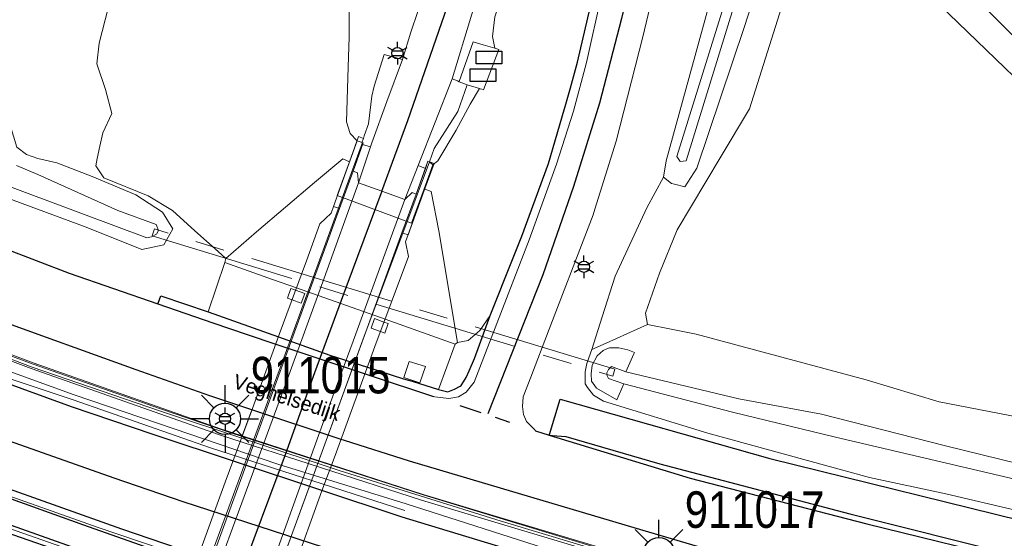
# Model space of a CAD drawing. Header units: metres. Extents: x 169249 to 194689, y 406250 to 412203.
# Tile 16 of 35: x 169741 to 169808, y 407035 to 407071. Entities that reach past the tile are written whole.
import ezdxf
from ezdxf.enums import TextEntityAlignment as Align

# ---------------------------------------------------------------- set-up
doc = ezdxf.new("R2010")
doc.units = ezdxf.units.M
doc.linetypes.add('AM-AS', pattern=[16, 10, -2, 2, -2])
doc.layers.get('0').update_dxf_attribs({"lineweight": 25})
for name, color, linetype, lineweight in [('B-WE-AM-AS_KUNSTWERK_DUIKER-GV', 10, 'AM-AS', 18), ('B-WE-BV-LEUNING-G', 210, 'BV-LEUNING', 18), ('B-WE-GW-TALUD_KRUIN-G', 90, 'Continuous', 18), ('B-WE-GW-TALUD_TEEN-G', 90, 'Continuous', 18), ('B-WE-GW-WATERGANG_INSTEEK-G', 160, 'Continuous', 18), ('B-WE-GW-WATERGANG_SLOOT_BODEM-G', 160, 'Continuous', 18), ('B-WE-IE-TERREINAFSCHEIDING_KUNSTMATIG_MUUR-GV', 90, 'IE-TERREINAFSCHEIDING-KUNSTMATIG-DICHT', 18), ('B-WE-KL-ET_LS_OV_LICHTMAST-S', 190, 'Continuous', 25), ('B-WE-KW-KUNSTWERK_GELUIDSWERING_SCHERM-G', 170, 'Continuous', 18), ('B-WE-KW-KUNSTWERK_PIJLER-GV', 170, 'Continuous', 18), ('B-WE-OG-BREUKLIJN-G', 7, 'Continuous', 18), ('B-WE-OG-TOPOGRAFIE_TERREIN_GROEN-GV', 92, 'Continuous', 18), ('B-WE-OG-TOPOGRAFIE_TERREIN_ONBEGROEID-GV', 92, 'Continuous', 18), ('B-WE-OG-TOPOGRAFIE_WEG_BERM-GV', 62, 'Continuous', 18), ('B-WE-OG-TOPOGRAFIE_WEG_RIJWEG-GV', 252, 'Continuous', 18), ('B-WE-OG-TOPOGRAFIE_WEG_RIJWIELPAD-GV', 51, 'Continuous', 18), ('B-WE-OG-TOPOGRAFIE_WEG_VERHARD-G', 252, 'Continuous', 18), ('B-WE-WH-KUNSTWERK_BRUG-GV', 150, 'Continuous', 18)]:
    doc.layers.add(name, color=color, linetype=linetype, lineweight=lineweight)
for name, color, linetype in [('B-WE-IE-MEUBILAIR_WEGMEUBILAIR-S', 7, 'Continuous'), ('B-WE-OG-TOPOGRAFIE_WEG_RIJWEG-G', 7, 'Continuous'), ('B-WE-OG-TOPOGRAFIE_WEG_VERKEERSEILAND-GV', 7, 'Continuous'), ('B-WE-OG-TOPOGRAFIE_WEG_VOETPAD-G', 7, 'Continuous'), ('B-WE-VH-GOOT-G', 7, 'Continuous'), ('B-WE-VH-KANTOPSLUITING-G', 7, 'Continuous'), ('B-WE-VW-MARKERING-G', 7, 'Continuous'), ('Label_Openbareruimte', 7, 'Continuous')]:
    doc.layers.add(name, color=color, linetype=linetype)
doc.styles.add('ARIAL', font='ARIALN.TTF', dxfattribs={"height": 1})
doc.styles.add('NLCS-ISO', font='txt')
doc.linetypes.add('BV-LEUNING', pattern='A,1,[69,NLCS.SHX,S=0.2,R=0,X=0,Y=0],1', length=2)
doc.linetypes.add('IE-TERREINAFSCHEIDING-KUNSTMATIG-DICHT', pattern='A,8,-1,[82,NLCS.SHX,S=0.75,R=90,X=0,Y=0],-1', length=10)

# ---------------------------------------------------------------- blocks, each defined once
blk = doc.blocks.new('SKL-ET_OV_KAST_ALGEMEEN-SO')
for p, q in [((-0.912, 0.442), (0.838, 0.442)), ((-0.912, -0.433), (-0.912, 0.442)), ((0.838, 0.442), (0.838, -0.433)), ((0.838, -0.433), (-0.912, -0.433))]:
    blk.add_line(p, q)
blk = doc.blocks.new('B-SIE-WEG_LICHTMAST-SO')
at = {"ltscale": 0.1}
for p, q in [((0, 0.386), (0, 0.772)), ((-0.334, 0.193), (-0.668, 0.386)), ((0.334, 0.193), (0.668, 0.386)), ((-0.334, -0.193), (-0.668, -0.386)), ((0, -0.386), (0, -0.772)), ((0.334, -0.193), (0.668, -0.386))]:
    blk.add_line(p, q, dxfattribs=at)
at = {"flags": 128}
for points in [[(-0.354, 0.152), (0.354, 0.152)], [(-0.354, -0.152), (0.354, -0.152)]]:
    blk.add_lwpolyline(points, dxfattribs=at)
at = {"ltscale": 0.1}
blk.add_circle((0, 0), 0.386, dxfattribs=at)
at = {"style": 'NLCS-ISO'}
blk.add_attdef('TYPE', text='', height=0.549, dxfattribs=at).set_placement((0, 0.772), align=Align.BOTTOM_CENTER)
blk = doc.blocks.new('LM')
for p, q in [((-0.47, 0.612), (-0.47, 1.834)), ((-1.227, 0.299), (-2.091, 1.163)), ((0.287, 0.298), (1.152, 1.163)), ((-1.54, -0.458), (-2.762, -0.458)), ((0.599, -0.458), (1.822, -0.458)), ((-1.226, -1.215), (-2.091, -2.08)), ((0.286, -1.214), (1.152, -2.08)), ((-0.47, -1.527), (-0.47, -2.75))]:
    blk.add_line(p, q)
blk.add_circle((-0.47, -0.458), 1.07)
at = {"color": 7, "style": 'ARIAL'}
blk.add_attdef('MASTNR.', (1.3, 1.28), '', height=2.5, dxfattribs=at)

msp = doc.modelspace()

# ---------------------------------------------------------------- linework, layer by layer
at = {"layer": 'B-WE-AM-AS_KUNSTWERK_DUIKER-GV'}
msp.add_polyline3d([(169781.718, 407046.566, 9.83), (169750.172, 407056.177, 9.58), (169750.026, 407055.699, 9.58), (169781.572, 407046.087, 9.83), (169781.718, 407046.566, 9.83)], dxfattribs=at)
at = {"layer": 'B-WE-BV-LEUNING-G'}
for p, q in [((169762.788, 407057.6, 16.096), (169764.428, 407062.084, 15.865)), ((169769.024, 407060.775, 15.939), (169767.19, 407055.894, 16.245)), ((169769.024, 407060.775, 15.939), (169769.024, 407060.775, 15.939)), ((169767.19, 407055.894, 16.245), (169764.742, 407049.377, 16.654))]:
    msp.add_line(p, q, dxfattribs=at)
for points in [[(169746.406, 407012.734, 16.133), (169749.748, 407021.914, 16.553), (169754.477, 407034.955, 16.8), (169758.879, 407046.914, 16.646), (169762.788, 407057.6, 16.096)], [(169764.742, 407049.377, 16.654), (169764.539, 407048.837, 16.688), (169760.407, 407037.5, 17.14), (169755.862, 407025.09, 17.093), (169751.611, 407013.429, 16.396), (169750.889, 407011.409, 16.228)]]:
    msp.add_polyline3d(points, dxfattribs=at)
at = {"layer": 'B-WE-GW-TALUD_KRUIN-G'}
for points in [[(169794.169, 407138.811, 14.441), (169788.97, 407121.235, 14.528), (169784.828, 407107.624, 14.579), (169783.589, 407103.645, 14.678), (169779.962, 407091.995, 14.967), (169775.044, 407075.401, 15.42), (169773.484, 407070.696, 15.751), (169773.337, 407069.354, 15.745), (169773.486, 407068.545, 15.792)], [(169833.805, 407044.344, 12.521), (169831.543, 407045.358, 13.116), (169829.743, 407046.411, 13.419), (169819.921, 407056.134, 13.503), (169797.551, 407077.715, 13.47), (169796.4, 407078.752, 13.355), (169795.905, 407079.177, 13.293), (169795.572, 407079.103, 13.299), (169790.939, 407064.405, 13.064), (169788.931, 407061.037, 12.777), (169785.992, 407056.107, 12.356), (169784.769, 407053.158, 12.329), (169783.817, 407050.415, 12.217), (169783.948, 407049.63, 12.186)], [(169764.056, 407062.217, 15.865), (169763.59, 407062.699, 15.753), (169763.342, 407063.502, 15.723), (169763.453, 407067.277, 15.511), (169763.513, 407069.297, 15.397), (169763.527, 407072.603, 15.27)], [(169772.445, 407065.781, 15.802), (169771.814, 407064.713, 15.766), (169770.842, 407062.929, 15.813), (169769.596, 407060.832, 15.866), (169769.254, 407060.559, 15.816)]]:
    msp.add_polyline3d(points, dxfattribs=at)
at = {"layer": 'B-WE-GW-TALUD_TEEN-G'}
for points in [[(169794.23, 407081.322, 12.492), (169794.559, 407081.742, 12.528), (169795.159, 407082.505, 12.594), (169795.661, 407082.451, 12.599), (169796.437, 407081.986, 12.599), (169815.819, 407062.575, 12.611), (169828.791, 407049.597, 12.567), (169833.805, 407044.344, 12.521)], [(169755.062, 407054.16, 10.754), (169754.536, 407054.628, 10.762), (169752.946, 407056.035, 10.78), (169751.407, 407057.431, 10.857), (169749.75, 407058.434, 10.86), (169746.707, 407059.664, 10.811), (169746.159, 407060.491, 10.757), (169746.264, 407060.991, 10.782), (169746.444, 407061.849, 10.825), (169746.634, 407062.75, 10.87), (169747.25, 407064.078, 11.008), (169746.828, 407065.734, 11.122), (169746.241, 407067.469, 11.217), (169746.397, 407068.898, 11.224), (169747.008, 407071.288, 11.192), (169747.284, 407072.116, 11.192), (169747.946, 407074.1, 11.193), (169748.374, 407076.209, 11.18), (169748.836, 407078.481, 11.165)], [(169780.133, 407047.917, 11.115), (169780.846, 407050.167, 11.127), (169781.734, 407052.948, 11.222), (169783.911, 407057.63, 11.327), (169785.055, 407059.72, 11.399)], [(169773.183, 407050.256, 11.011), (169772.471, 407049.232, 10.955), (169771.656, 407048.541, 10.925), (169770.926, 407048.404, 10.813)]]:
    msp.add_polyline3d(points, dxfattribs=at)
at = {"layer": 'B-WE-GW-WATERGANG_INSTEEK-G'}
for points in [[(169785.055, 407059.72, 11.399), (169785.241, 407060.828, 11.395), (169788.407, 407072.396, 11.71), (169788.514, 407072.785, 11.721), (169788.686, 407073.489, 11.738), (169790.395, 407080.502, 11.912), (169792.512, 407089.187, 12.128), (169796.326, 407105.572, 12.542), (169799.529, 407118.417, 12.894), (169802.575, 407132.002, 13.205), (169803.178, 407135.821, 13.406)], [(169794.23, 407081.322, 12.492), (169790.605, 407070.026, 11.924), (169787.333, 407060.331, 11.718), (169786.503, 407059.059, 11.535), (169785.812, 407059.241, 11.461), (169785.6, 407059.297, 11.438), (169785.055, 407059.72, 11.399)], [(169737.462, 407070.798, 10.774), (169737.71, 407070.494, 10.772), (169739.204, 407066.813, 10.736), (169740.748, 407061.781, 10.616), (169741.407, 407061.28, 10.634), (169742.198, 407060.987, 10.619), (169743.498, 407060.697, 10.807), (169745.922, 407059.758, 10.852), (169748.905, 407058.507, 10.842), (169750.739, 407057.328, 10.762), (169751.434, 407056.174, 10.756), (169750.823, 407055.088, 10.725), (169749.32, 407054.769, 10.643), (169745.507, 407056.292, 10.615), (169740.511, 407058.148, 10.557), (169738.301, 407059.191, 10.562), (169737.178, 407060.195, 10.568), (169736.567, 407062.512, 10.571), (169736.078, 407065.262, 10.579), (169735.371, 407066.625, 10.573), (169734.372, 407067.893, 10.588), (169733.753, 407068.496, 10.579), (169732.794, 407069.85, 10.575), (169730.749, 407072.74, 10.565)], [(169780.133, 407047.917, 11.115), (169781.127, 407048.364, 11.394), (169783.948, 407049.63, 12.186)], [(169783.948, 407049.63, 12.186), (169785.567, 407049.313, 12.308), (169787.283, 407048.977, 12.437), (169798.921, 407045.848, 12.393), (169803.93, 407044.338, 12.359), (169816.34, 407041.949, 12.303), (169817.462, 407041.4, 12.143)], [(169779.675, 407045.57, 10.967), (169779.673, 407046.067, 10.94), (169779.672, 407046.391, 10.923), (169779.795, 407046.955, 10.938), (169779.818, 407047.02, 10.95), (169780.133, 407047.917, 11.115)], [(169820.085, 407039.285, 11.771), (169820.31, 407037.688, 11.733), (169819.516, 407036.431, 11.727), (169818.825, 407035.967, 11.723), (169817.602, 407035.696, 11.72), (169816.397, 407035.74, 11.667), (169809.251, 407036.886, 11.507), (169804.396, 407038.041, 11.451), (169799.162, 407039.154, 11.327), (169788.079, 407042.185, 11.217), (169780.944, 407044.393, 11.094), (169780.245, 407044.785, 11.051), (169779.851, 407045.327, 10.993), (169779.675, 407045.57, 10.967)]]:
    msp.add_polyline3d(points, dxfattribs=at)
at = {"layer": 'B-WE-GW-WATERGANG_SLOOT_BODEM-G'}
for points in [[(169799.85, 407111.251, 11.569), (169791.078, 407075.348, 11.213), (169786.591, 407060.85, 11.447), (169786.2, 407060.793, 11.441), (169785.967, 407061.146, 11.371), (169790.39, 407075.346, 11.197)], [(169739.057, 407059.511, 10.015), (169749.646, 407055.574, 9.934), (169749.985, 407055.63, 9.942), (169750.312, 407055.825, 9.956), (169750.462, 407056.059, 9.979), (169750.292, 407056.476, 10.007), (169747.678, 407057.444, 9.904), (169742.188, 407059.907, 9.926), (169740.726, 407060.508, 9.938)], [(169816.185, 407038.714, 10.555), (169811.899, 407039.487, 10.548), (169804.366, 407041.324, 10.535), (169795.877, 407043.493, 10.417), (169790.219, 407044.536, 10.216), (169782.463, 407046.4, 10.119)], [(169782.32, 407045.579, 10.046), (169789.778, 407043.623, 10.164), (169796.835, 407041.917, 10.362), (169809.118, 407039.046, 10.439), (169816.235, 407037.453, 10.531)]]:
    msp.add_polyline3d(points, dxfattribs=at)
at = {"layer": 'B-WE-IE-TERREINAFSCHEIDING_KUNSTMATIG_MUUR-GV'}
for p, q in [((169756.19, 407042.005, 10.951), (169754.773, 407042.464, 10.95)), ((169762.315, 407040.023, 10.958), (169756.19, 407042.005, 10.951)), ((169768.587, 407037.994, 10.964), (169762.315, 407040.023, 10.958))]:
    msp.add_line(p, q, dxfattribs=at)
at = {"layer": 'B-WE-KW-KUNSTWERK_GELUIDSWERING_SCHERM-G'}
for p, q in [((169756.19, 407042.005, 10.951), (169754.773, 407042.464, 10.95)), ((169762.315, 407040.023, 10.958), (169756.19, 407042.005, 10.951)), ((169768.587, 407037.994, 10.964), (169762.315, 407040.023, 10.958))]:
    msp.add_line(p, q, dxfattribs=at)
for points in [[(169731.386, 407050.488, 10.63), (169736.602, 407048.535, 10.796), (169741.734, 407046.625, 10.634), (169754.645, 407042.085, 10.639)], [(169754.773, 407042.464, 10.95), (169741.871, 407047.001, 10.85), (169731.978, 407050.694, 10.802)], [(169754.645, 407042.085, 10.639), (169768.472, 407037.598, 10.651), (169781.655, 407033.658, 10.663), (169792.639, 407030.569, 10.683), (169802.706, 407027.957, 10.897), (169812.503, 407025.577, 10.966), (169823.26, 407023.185, 11.049), (169841.612, 407019.297, 11.408)], [(169821.517, 407023.982, 11.645), (169812.594, 407025.967, 11.57), (169802.765, 407028.369, 11.408), (169792.751, 407031.055, 11.25), (169781.767, 407034.042, 11.1), (169768.587, 407037.994, 10.964)]]:
    msp.add_polyline3d(points, dxfattribs=at)
at = {"layer": 'B-WE-KW-KUNSTWERK_PIJLER-GV'}
msp.add_line((169766.19, 407049.697, 10.771), (169765.901, 407049.8, 10.771), dxfattribs=at)
for points in [[(169759.848, 407051.972, 10.771), (169759.526, 407052.088, 10.771), (169759.29, 407051.429, 10.771), (169759.606, 407051.316, 10.771), (169760.231, 407051.091, 10.771), (169760.468, 407051.75, 10.771), (169759.848, 407051.972, 10.771)], [(169765.901, 407049.8, 10.771), (169765.249, 407050.034, 10.771), (169765.012, 407049.375, 10.771), (169765.658, 407049.144, 10.771), (169765.954, 407049.038, 10.771), (169766.19, 407049.697, 10.771)]]:
    msp.add_polyline3d(points, dxfattribs=at)
at = {"layer": 'B-WE-OG-BREUKLIJN-G'}
msp.add_polyline3d([(169732.695, 407050.163, 11.555), (169741.797, 407046.712, 11.576), (169750.532, 407043.712, 11.596), (169762.822, 407039.634, 11.599), (169773.918, 407036.177, 11.665), (169781.896, 407033.773, 11.662), (169791.39, 407031.155, 11.702), (169799.855, 407028.932, 11.782), (169809.838, 407026.441, 11.913), (169819.388, 407024.257, 11.961), (169840.301, 407019.744, 12.185), (169840.333, 407019.89, 12.185), (169819.421, 407024.403, 11.961), (169809.873, 407026.587, 11.913), (169799.892, 407029.078, 11.782), (169791.429, 407031.3, 11.702), (169781.938, 407033.917, 11.662), (169768.574, 407037.976, 11.659), (169755.483, 407042.187, 11.6), (169750.581, 407043.854, 11.596), (169741.864, 407046.918, 11.579), (169732.746, 407050.304, 11.555), (169732.695, 407050.163, 11.555)], dxfattribs=at)
at = {"layer": 'B-WE-OG-TOPOGRAFIE_TERREIN_GROEN-GV'}
for p, q in [((169767.171, 407067.768, 15.728), (169767.75, 407069.659, 5.956)), ((169771.054, 407066.258, 15.834), (169771.607, 407066.036, 15.851)), ((169755.005, 407053.878, 10.732), (169755.062, 407054.16, 10.754)), ((169765.971, 407049.988, 10.744), (169765.901, 407049.8, 10.771)), ((169770.768, 407048.286, 10.77), (169765.971, 407049.988, 10.744)), ((169770.926, 407048.404, 10.813), (169770.768, 407048.286, 10.77))]:
    msp.add_line(p, q, dxfattribs=at)
for points in [[(169764.494, 407062.378, 15.863), (169764.552, 407062.54, 15.861), (169764.847, 407063.364, 15.854), (169765.079, 407065.267, 15.777), (169765.228, 407065.949, 15.785), (169765.905, 407068.127, 15.735), (169766.415, 407067.991, 15.776), (169767.171, 407067.768, 15.728)], [(169770.572, 407066.451, 15.819), (169770.929, 407066.308, 15.829), (169771.054, 407066.258, 15.834)], [(169771.607, 407066.036, 15.851), (169770.951, 407064.218, 15.857), (169769.333, 407061.688, 15.924), (169769.024, 407060.774, 15.939)], [(169755.062, 407054.16, 10.754), (169757.178, 407055.97, 12.091), (169761.143, 407059.361, 14.567), (169763.082, 407060.981, 15.625), (169763.534, 407060.768, 15.278)], [(169768.662, 407058.915, 15.647), (169769.133, 407058.737, 15.673), (169769.653, 407056.049, 14.456), (169770.926, 407048.404, 10.813)], [(169759.91, 407052.138, 10.744), (169758.275, 407052.718, 10.74), (169755.005, 407053.878, 10.732)]]:
    msp.add_polyline3d(points, dxfattribs=at)
at = {"layer": 'B-WE-OG-TOPOGRAFIE_TERREIN_ONBEGROEID-GV'}
msp.add_line((169765.971, 407049.988, 10.744), (169759.91, 407052.138, 10.744), dxfattribs=at)
at = {"layer": 'B-WE-OG-TOPOGRAFIE_WEG_BERM-GV'}
for p, q in [((169756.85, 407043.795, 0.09), (169756.19, 407042.005, 10.948)), ((169756.19, 407042.005, 10.948), (169756.19, 407042.005, 10.951)), ((169762.315, 407040.023, 10.958), (169762.315, 407040.023, 10.95))]:
    msp.add_line(p, q, dxfattribs=at)
at = {"layer": 'B-WE-OG-TOPOGRAFIE_WEG_RIJWEG-G'}
msp.add_line((169776.289, 407042.352, 10.958), (169777.224, 407042.056, 10.967), dxfattribs=at)
for points in [[(169739.34, 407055.055, 10.687), (169739.807, 407054.876, 10.694), (169744.335, 407053.142, 10.763), (169750.409, 407051.045, 10.791)], [(169756.85, 407043.795, 10.849), (169755.284, 407044.315, 10.837), (169753.973, 407044.75, 10.826), (169748.936, 407046.537, 10.765), (169745.31, 407047.823, 10.721), (169742.79, 407048.734, 10.73), (169735.07, 407051.526, 10.758), (169733.836, 407051.972, 10.763), (169732.858, 407052.665, 10.762)], [(169750.409, 407051.045, 10.791), (169754.173, 407049.757, 10.802), (169756.527, 407048.951, 10.809), (169758.495, 407048.295, 10.821), (169760.543, 407047.612, 10.834), (169769.292, 407044.695, 10.89)], [(169814.832, 407027.494, 11.641), (169793.808, 407032.527, 11.218), (169783.65, 407035.533, 11.091), (169771.804, 407039.039, 10.944), (169767.652, 407040.268, 10.892), (169763.197, 407041.688, 10.901), (169762.958, 407041.767, 10.899), (169756.85, 407043.795, 10.849)], [(169777.224, 407042.056, 10.967), (169786.882, 407039.12, 11.112), (169798.977, 407035.988, 11.345), (169809.952, 407033.298, 11.501), (169813.213, 407032.623, 11.507), (169816.194, 407032.232, 11.586)]]:
    msp.add_polyline3d(points, dxfattribs=at)
at = {"layer": 'B-WE-OG-TOPOGRAFIE_WEG_RIJWEG-GV'}
for points in [[(169691.782, 407057.221, 10.438), (169694.157, 407056.198, 10.48), (169698.91, 407054.199, 10.561), (169706.726, 407050.923, 10.67), (169707.87, 407050.497, 10.697), (169711.506, 407048.98, 10.725), (169719.491, 407045.735, 10.785), (169725.116, 407043.473, 10.824), (169728.811, 407042.104, 10.856), (169732.199, 407040.812, 10.868), (169738.827, 407038.388, 10.895), (169746.314, 407035.723, 10.889), (169752.047, 407033.797, 10.856), (169755.788, 407032.581, 10.92), (169759.541, 407031.358, 10.895), (169763.086, 407030.222, 10.883), (169765.127, 407029.596, 10.892)], [(169764.424, 407027.565, 10.924), (169762.218, 407028.247, 10.92), (169758.862, 407029.353, 10.923), (169751.43, 407031.793, 10.894), (169748.9, 407032.635, 10.935), (169736.006, 407037.153, 10.914), (169725.961, 407040.922, 10.853), (169711.356, 407046.794, 10.719), (169707.04, 407048.612, 10.659), (169705.014, 407049.465, 10.631), (169696.666, 407053.018, 10.525), (169691.035, 407055.333, 10.439)], [(169767.339, 407036.895, 10.642), (169754.017, 407041.186, 10.557), (169744.603, 407044.466, 10.596), (169739.168, 407046.288, 10.716), (169730.194, 407049.612, 10.684)], [(169841.493, 407018.747, 11.444), (169825.325, 407021.999, 11.166), (169810.518, 407025.262, 11.144), (169791.155, 407030.292, 10.848), (169777.474, 407034.143, 10.716), (169767.426, 407037.347, 10.799), (169758.641, 407040.072, 10.763), (169751.533, 407042.488, 10.768), (169744.669, 407044.824, 10.684), (169736.347, 407047.837, 10.75), (169730.938, 407049.923, 10.676)]]:
    msp.add_polyline3d(points, dxfattribs=at)
at = {"layer": 'B-WE-OG-TOPOGRAFIE_WEG_RIJWIELPAD-GV'}
for p, q in [((169768.248, 407060.515, 15.986), (169770.572, 407066.451, 15.819)), ((169764.972, 407061.794, 15.904), (169764.149, 407059.333, 16.071)), ((169764.972, 407061.794, 15.904), (169764.437, 407061.947, 15.872)), ((169767.338, 407058.195, 16.195), (169768.248, 407060.515, 15.986)), ((169768.735, 407060.325, 15.973), (169768.248, 407060.515, 15.986)), ((169763.79, 407060.137, 15.976), (169762.856, 407057.575, 15.979)), ((169767.128, 407055.917, 16.093), (169768.095, 407058.567, 16.094)), ((169762.45, 407057.723, 16.149), (169762.788, 407057.6, 16.008)), ((169762.856, 407057.575, 15.979), (169746.487, 407012.704, 16.029)), ((169762.788, 407057.6, 16.008), (169762.856, 407057.575, 15.979)), ((169764.742, 407049.377, 16.09), (169767.128, 407055.917, 16.093)), ((169767.128, 407055.917, 16.093), (169767.19, 407055.894, 16.125)), ((169750.889, 407011.409, 16.07), (169764.742, 407049.377, 16.09))]:
    msp.add_line(p, q, dxfattribs=at)
for points in [[(169767.171, 407067.768, 15.728), (169766.09, 407064.912, 15.818), (169765.061, 407062.061, 15.886), (169764.972, 407061.794, 15.904)], [(169763.492, 407060.64, 15.667), (169762.45, 407057.723, 16.149), (169762.45, 407057.723, 16.149)], [(169746.269, 407010.398, 16.091), (169746.854, 407011.948, 16.144), (169749.916, 407020.312, 16.559), (169752.162, 407026.465, 16.79), (169753.991, 407031.525, 16.887), (169756.479, 407038.282, 16.907), (169759.197, 407045.653, 16.729), (169761.811, 407052.813, 16.383), (169764.149, 407059.333, 16.071)], [(169767.19, 407055.894, 16.125), (169767.552, 407055.762, 16.309), (169768.664, 407058.816, 15.541)], [(169749.428, 407009.173, 16.135), (169751.85, 407015.814, 16.438), (169754.103, 407021.988, 16.737), (169756.403, 407028.245, 16.918), (169758.203, 407033.083, 16.95), (169760.028, 407038.169, 16.941), (169762.018, 407043.686, 16.799), (169763.794, 407048.498, 16.623), (169766.231, 407055.201, 16.34), (169767.338, 407058.195, 16.195)]]:
    msp.add_polyline3d(points, dxfattribs=at)
at = {"layer": 'B-WE-OG-TOPOGRAFIE_WEG_VERHARD-G'}
for p, q in [((169772.445, 407065.781, 15.802), (169771.607, 407066.036, 15.851)), ((169755.005, 407053.878, 10.732), (169753.86, 407050.509, 10.771)), ((169769.628, 407045.172, 10.792), (169770.768, 407048.286, 10.77)), ((169782.463, 407046.4, 10.119), (169781.495, 407046.75, 10.095))]:
    msp.add_line(p, q, dxfattribs=at)
for points in [[(169789.745, 407140.421, 14.558), (169787.704, 407133.874, 14.624), (169786.157, 407128.806, 14.612), (169783.671, 407120.829, 14.621), (169781.131, 407112.403, 14.717), (169779.136, 407105.868, 14.772), (169777.482, 407100.361, 14.92), (169775.722, 407094.514, 15.061), (169773.906, 407088.701, 15.214), (169772.386, 407083.711, 15.362), (169769.754, 407075.456, 15.59), (169768.694, 407072.504, 15.678), (169767.75, 407069.659, 15.704)], [(169770.572, 407066.451, 15.819), (169771.924, 407070.89, 15.707), (169773.28, 407074.705, 15.586), (169774.618, 407078.878, 15.465), (169775.408, 407081.643, 15.363), (169775.862, 407083.219, 15.33), (169776.769, 407086.365, 15.264), (169777.506, 407088.617, 15.191), (169778.838, 407092.683, 15.058), (169779.905, 407096.424, 14.958), (169780.811, 407099.598, 14.874), (169782.735, 407105.634, 14.74), (169784.532, 407111.269, 14.614), (169788.32, 407123.395, 14.579), (169791.159, 407132.939, 14.577), (169793.124, 407139.612, 14.557)], [(169796.445, 407138.42, 13.494), (169792.512, 407122.13, 13.078), (169789.385, 407108.742, 12.687), (169785.71, 407093.219, 12.282), (169781.837, 407076.818, 11.835), (169779.777, 407067.572, 11.567), (169778.884, 407064.247, 11.457), (169777.719, 407060.607, 11.345), (169775.857, 407055.432, 11.188), (169772.087, 407045.693, 10.912), (169771.528, 407045.005, 10.926), (169771.009, 407044.688, 10.923), (169770.336, 407044.562, 10.914), (169769.385, 407044.683, 10.892), (169769.292, 407044.695, 10.89)], [(169776.289, 407042.352, 10.958), (169776.205, 407042.436, 10.963), (169775.656, 407042.983, 10.996), (169775.458, 407043.46, 10.992), (169775.391, 407044.029, 10.987), (169775.446, 407044.684, 10.952), (169775.96, 407046.021, 10.986), (169777.221, 407049.302, 11.071), (169779.891, 407056.247, 11.249), (169780.235, 407057.141, 11.272), (169780.352, 407057.519, 11.282), (169781.8, 407062.178, 11.408), (169783.622, 407069.332, 11.629), (169786.368, 407080.804, 11.974), (169788.964, 407092.424, 12.319), (169791.834, 407104.161, 12.632), (169792.711, 407107.747, 12.727), (169796.975, 407125.27, 13.295), (169800.018, 407138.339, 13.529)], [(169767.75, 407069.659, 15.704), (169767.744, 407069.641, 15.704), (169767.171, 407067.768, 15.728)], [(169771.054, 407066.258, 15.834), (169771.061, 407066.278, 15.834), (169772.005, 407068.996, 15.826), (169772.694, 407068.786, 15.81), (169773.486, 407068.545, 15.792)], [(169773.486, 407068.545, 15.792), (169773.553, 407068.525, 15.791), (169773.777, 407068.457, 15.786), (169772.716, 407065.698, 15.786), (169772.595, 407065.735, 15.793), (169772.482, 407065.77, 15.8), (169772.445, 407065.781, 15.802)], [(169782.32, 407045.579, 10.046), (169781.842, 407044.463, 10.824), (169780.452, 407045.265, 10.842), (169780.124, 407045.751, 10.839), (169780.084, 407046.261, 10.839), (169780.163, 407046.845, 10.856), (169780.502, 407047.486, 10.898), (169780.922, 407047.859, 10.902), (169781.056, 407047.913, 10.902), (169781.342, 407048.029, 10.902), (169781.996, 407048.038, 10.905), (169782.605, 407047.902, 10.898), (169783.058, 407047.724, 10.868), (169783.014, 407047.626, 10.813), (169782.463, 407046.4, 10.119)], [(169767.631, 407047.097, 10.831), (169768.737, 407046.749, 10.834), (169768.347, 407045.641, 10.852), (169767.254, 407046.01, 10.849), (169767.631, 407047.097, 10.831)], [(169781.495, 407046.75, 10.095), (169781.281, 407046.558, 10.098), (169781.17, 407046.321, 10.098), (169781.179, 407046.123, 10.098), (169781.291, 407045.936, 10.098), (169782.32, 407045.579, 10.046)]]:
    msp.add_polyline3d(points, dxfattribs=at)
at = {"layer": 'B-WE-OG-TOPOGRAFIE_WEG_VERKEERSEILAND-GV'}
for points in [[(169840.811, 407010.304, 11.816), (169831.449, 407012.349, 11.678), (169822.61, 407014.252, 11.582), (169814.208, 407016.095, 11.495), (169805.9, 407018.056, 11.409), (169796.811, 407020.356, 11.31), (169787.909, 407022.722, 11.223), (169779.413, 407025.065, 11.132), (169770.997, 407027.579, 11.084), (169765.051, 407029.417, 11.1), (169759.475, 407031.153, 11.081), (169749.548, 407034.418, 11.094), (169745.344, 407035.886, 11.069), (169731.017, 407041.018, 11.036), (169719.436, 407045.519, 10.916), (169711.372, 407048.792, 10.851), (169707.738, 407050.278, 10.811), (169706.634, 407050.734, 10.793), (169698.804, 407053.992, 10.68), (169694.051, 407055.999, 10.623), (169691.682, 407057.013, 10.605)], [(169840.467, 407008.722, 11.768), (169837.701, 407009.321, 11.724), (169829.641, 407011.062, 11.661), (169815.594, 407014.095, 11.526), (169806.297, 407016.185, 11.36), (169796.22, 407018.69, 11.312), (169786.176, 407021.381, 11.157), (169775.797, 407024.287, 11.069), (169772.177, 407025.388, 11.068), (169770.254, 407025.972, 11.067), (169764.523, 407027.806, 11.027), (169751.523, 407031.964, 10.934), (169747.262, 407033.433, 10.915), (169735.223, 407037.706, 10.867), (169724.984, 407041.533, 10.867), (169711.528, 407046.979, 10.847), (169704.684, 407049.882, 10.733), (169696.872, 407053.215, 10.666), (169691.157, 407055.581, 10.606)]]:
    msp.add_polyline3d(points, dxfattribs=at)
at = {"layer": 'B-WE-OG-TOPOGRAFIE_WEG_VOETPAD-G'}
msp.add_polyline3d([(169777.224, 407042.056, 10.967), (169777.237, 407042.098, 10.969), (169777.98, 407044.509, 11.091), (169792.321, 407040.447, 11.312), (169811.203, 407035.809, 11.612), (169815.268, 407035.057, 11.684), (169817.492, 407035, 11.742), (169819.41, 407035.065, 11.76), (169820.972, 407035.265, 11.804), (169823.607, 407035.996, 11.879), (169823.881, 407036.096, 11.88), (169825.14, 407036.558, 11.886), (169825.629, 407036.737, 11.888), (169827.739, 407037.73, 11.934), (169829.494, 407038.911, 11.996), (169830.924, 407039.961, 11.99), (169831.553, 407039.39, 11.955), (169832.732, 407038.321, 11.89), (169832.889, 407038.178, 11.881)], dxfattribs=at)
at = {"layer": 'B-WE-VH-GOOT-G'}
for points in [[(169773.183, 407050.256, 11.011), (169774.742, 407054.186, 11.134), (169775.333, 407055.677, 11.18), (169777.18, 407060.651, 11.31), (169778.243, 407064.336, 11.432), (169778.305, 407064.557, 11.438), (169778.667, 407065.838, 11.473), (169779.162, 407067.591, 11.52), (169781.303, 407076.818, 11.778), (169783.6, 407086.525, 12.041), (169784.89, 407092.269, 12.246), (169785.092, 407093.167, 12.278), (169785.523, 407094.96, 12.323), (169788.829, 407108.715, 12.665), (169791.956, 407122.117, 13.092), (169795.894, 407138.376, 13.492)], [(169750.409, 407051.045, 10.791), (169750.428, 407051.094, 10.789), (169750.624, 407051.604, 10.767), (169753.86, 407050.509, 10.771)], [(169753.86, 407050.509, 10.771), (169758.673, 407048.782, 10.807), (169762.181, 407047.523, 10.834), (169764.763, 407046.708, 10.819), (169767.248, 407045.923, 10.805), (169767.825, 407045.741, 10.802), (169769.628, 407045.172, 10.792)], [(169769.628, 407045.172, 10.792), (169770.172, 407045.05, 10.869), (169770.279, 407045.026, 10.884), (169770.397, 407045.071, 10.883), (169770.733, 407045.199, 10.881), (169771.13, 407045.414, 10.907), (169771.198, 407045.451, 10.911), (169771.238, 407045.515, 10.912), (169771.537, 407045.994, 10.918), (169771.736, 407046.463, 10.925), (169772.094, 407047.305, 10.938), (169772.44, 407048.243, 10.961), (169773.183, 407050.256, 11.011)]]:
    msp.add_polyline3d(points, dxfattribs=at)
at = {"layer": 'B-WE-VH-KANTOPSLUITING-G'}
msp.add_polyline3d([(169777.224, 407042.056, 10.967), (169777.448, 407042.039, 10.994), (169778.351, 407041.972, 11.103), (169784.786, 407040.087, 11.13), (169797.801, 407036.679, 11.391), (169809.015, 407033.863, 11.544), (169813.465, 407032.924, 11.666), (169816.196, 407032.546, 11.635), (169818.594, 407032.566, 11.651), (169821.117, 407032.805, 11.712), (169823.479, 407033.266, 11.795), (169823.725, 407033.314, 11.804), (169824.359, 407033.538, 11.804), (169825.227, 407033.845, 11.804), (169825.67, 407034.001, 11.804), (169826.062, 407034.172, 11.811), (169827.79, 407034.927, 11.841), (169828.283, 407035.142, 11.85), (169829.018, 407035.609, 11.865), (169830.653, 407036.648, 11.898), (169831.307, 407037.063, 11.911), (169832.615, 407038.114, 11.895), (169832.889, 407038.178, 11.881)], dxfattribs=at)
at = {"layer": 'B-WE-VW-MARKERING-G', "linetype": 'Continuous'}
for p, q in [((169772.562, 407043.581, 10.989), (169771.123, 407044.061, 10.922)), ((169773.508, 407043.282, 10.946), (169774.501, 407042.946, 10.941))]:
    msp.add_line(p, q, dxfattribs=at)
for points in [[(169765.747, 407058.763, 16.127), (169767.53, 407063.593, 15.911), (169771.407, 407074.8, 15.657), (169775.036, 407086.345, 15.334), (169780.413, 407103.746, 14.877), (169785.738, 407121.251, 14.671), (169791.317, 407139.519, 14.616)], [(169798.208, 407138.137, 13.662), (169794.675, 407123.393, 13.182), (169789.775, 407102.884, 12.602), (169785.661, 407085.047, 12.082), (169782.166, 407070.576, 11.708), (169780.665, 407064.798, 11.533), (169778.887, 407059.083, 11.347), (169776.784, 407053.039, 11.134), (169773.017, 407043.505, 10.955)], [(169765.747, 407058.763, 16.127), (169763.296, 407052.135, 16.419), (169761.142, 407046.313, 16.714), (169759.124, 407040.71, 16.822), (169756.984, 407034.957, 16.941), (169754.895, 407029.308, 16.897), (169752.901, 407023.75, 16.713), (169750.832, 407018.027, 16.474), (169748.766, 407012.364, 16.229), (169747.837, 407009.79, 16.103)], [(169902.929, 406999.229, 12.234), (169897.448, 407001.649, 12.178), (169891.878, 407003.903, 12.115), (169886.286, 407006.002, 12.053), (169880.567, 407007.934, 12.018), (169874.799, 407009.797, 11.983), (169869.038, 407011.58, 11.911), (169863.236, 407012.983, 11.839), (169857.356, 407014.353, 11.755), (169848.598, 407016.272, 11.63), (169842.494, 407017.514, 11.534), (169836.817, 407018.711, 11.477), (169828.076, 407020.639, 11.377), (169822.184, 407021.875, 11.279), (169813.422, 407023.771, 11.185), (169804.662, 407025.887, 11.115), (169795.997, 407028.152, 11.005), (169787.31, 407030.431, 10.96), (169778.656, 407032.946, 10.878), (169767.147, 407036.438, 10.81), (169750.1, 407042.098, 10.779), (169744.487, 407044.004, 10.76), (169736.016, 407047.075, 10.735)], [(169898.085, 406996.411, 12.3), (169889.854, 406999.844, 12.219), (169879.512, 407003.645, 12.099), (169872.004, 407006.348, 12.02), (169864.397, 407008.598, 11.931), (169856.672, 407010.599, 11.825), (169848.923, 407012.4, 11.719), (169841.679, 407014.076, 11.622), (169836.271, 407015.2, 11.548), (169828.444, 407016.865, 11.472), (169820.605, 407018.486, 11.384), (169804.985, 407022.115, 11.208), (169793.368, 407025.129, 11.086), (169782.752, 407028.025, 10.993), (169777.94, 407029.399, 10.931), (169766.135, 407032.946, 10.854), (169752.142, 407037.487, 10.853), (169747.417, 407039.104, 10.829), (169739.856, 407041.778, 10.826), (169732.888, 407044.326, 10.789)]]:
    msp.add_polyline3d(points, dxfattribs=at)
at = {"layer": 'B-WE-VW-MARKERING-G'}
for points in [[(169814.241, 407016.7, 11.359), (169805.909, 407018.672, 11.283), (169796.964, 407020.944, 11.19), (169787.977, 407023.315, 11.098), (169779.467, 407025.715, 11.032), (169771.107, 407028.178, 10.961), (169765.253, 407030.013, 10.947), (169751.83, 407034.301, 10.855), (169747.953, 407035.624, 10.887), (169739.197, 407038.713, 10.879), (169736.442, 407039.673, 10.895), (169723.081, 407044.686, 10.842), (169708.053, 407050.777, 10.691), (169707.992, 407050.803, 10.69), (169701.34, 407053.622, 10.579)], [(169696.61, 407052.606, 10.519), (169706.908, 407048.298, 10.658), (169706.926, 407048.29, 10.658), (169711.534, 407046.338, 10.725), (169718.479, 407043.493, 10.833), (169737.414, 407036.299, 10.917), (169747.137, 407032.933, 10.897), (169751.559, 407031.387, 10.881), (169764.331, 407027.256, 10.924), (169771.81, 407024.969, 10.967), (169780.305, 407022.467, 11.027), (169789.686, 407019.895, 11.129), (169795.851, 407018.302, 11.194), (169808.464, 407015.19, 11.312)]]:
    msp.add_polyline3d(points, dxfattribs=at)
at = {"layer": 'B-WE-WH-KUNSTWERK_BRUG-GV'}
for p, q in [((169763.492, 407060.64, 15.667), (169762.45, 407057.723, 16.082)), ((169768.662, 407058.915, 15.647), (169769.254, 407060.559, 15.816)), ((169769.254, 407060.559, 15.816), (169769.024, 407060.774, 15.939)), ((169765.747, 407058.763, 16.127), (169764.149, 407059.333, 16.071)), ((169765.747, 407058.763, 16.127), (169764.149, 407059.333, 16.071)), ((169767.338, 407058.195, 16.195), (169765.747, 407058.763, 16.127)), ((169767.338, 407058.195, 16.195), (169765.747, 407058.763, 16.127))]:
    msp.add_line(p, q, dxfattribs=at)
for points in [[(169764.494, 407062.378, 15.863), (169764.159, 407062.497, 15.889), (169763.534, 407060.768, 15.278)], [(169764.437, 407061.947, 15.872), (169764.479, 407062.066, 15.865), (169764.393, 407062.097, 15.865), (169764.494, 407062.378, 15.863)], [(169763.79, 407060.137, 15.976), (169764.479, 407062.066, 15.865), (169764.056, 407062.217, 15.865), (169763.492, 407060.64, 15.667)], [(169764.149, 407059.333, 16.071), (169764.097, 407060.009, 16.06), (169763.79, 407060.137, 15.976), (169764.437, 407061.947, 15.872)], [(169763.534, 407060.768, 15.278), (169762.698, 407058.455, 14.462), (169767.789, 407056.564, 14.458), (169768.662, 407058.915, 15.647)], [(169768.735, 407060.325, 15.973), (169768.095, 407058.567, 16.094), (169767.835, 407058.667, 16.119), (169767.338, 407058.195, 16.195)], [(169769.024, 407060.775, 15.939), (169768.913, 407060.815, 15.939), (169768.095, 407058.567, 16.094)], [(169768.664, 407058.816, 15.541), (169769.336, 407060.661, 15.939), (169769.024, 407060.775, 15.939)], [(169769.024, 407060.774, 15.939), (169768.913, 407060.815, 15.939), (169768.735, 407060.325, 15.973)], [(169764.149, 407059.333, 16.071), (169764.097, 407060.009, 16.06), (169763.79, 407060.137, 15.976)], [(169750.416, 407008.816, 16.135), (169751.36, 407011.405, 16.253), (169752.107, 407012.066, 15.938), (169754.357, 407018.287, 16.19), (169757.098, 407025.617, 16.514), (169759.658, 407032.719, 16.5), (169761.643, 407038.233, 10.727), (169762.556, 407040.665, 16.366), (169765.276, 407048.115, 15.987), (169767.571, 407054.296, 15.862), (169767.381, 407055.292, 16.309), (169768.664, 407058.816, 15.541)], [(169768.095, 407058.567, 16.094), (169767.835, 407058.667, 16.119), (169767.338, 407058.195, 16.195)], [(169762.45, 407057.723, 16.082), (169762.282, 407057.252, 16.149), (169761.507, 407056.534, 16.027), (169760.591, 407053.986, 16.123), (169758.73, 407048.938, 16.246), (169756.885, 407043.887, 16.485), (169755.02, 407038.833, 16.629), (169753.173, 407033.756, 16.587), (169751.295, 407028.683, 16.467), (169749.493, 407023.62, 16.317), (169746.046, 407014.269, 15.958), (169746.241, 407013.326, 16.194), (169745.868, 407012.309, 16.144)]]:
    msp.add_polyline3d(points, dxfattribs=at)

# ---------------------------------------------------------------- block references
for p, values in [((169755.481, 407043.637, 11.042), {'MASTNR.': '911015'}), ((169785.209, 407034.429, 11.19), {'MASTNR.': '911017'})]:
    msp.add_blockref('LM', p).add_auto_attribs(values)
at = {"layer": 'B-WE-IE-MEUBILAIR_WEGMEUBILAIR-S', "color": 7}
for p in [(169773.128, 407067.905, 15.816), (169772.725, 407066.707, 15.81)]:
    msp.add_blockref('SKL-ET_OV_KAST_ALGEMEEN-SO', p, dxfattribs=at)
at = {"layer": 'B-WE-KL-ET_LS_OV_LICHTMAST-S', "color": 7}
for p in [(169766.822, 407068.212, 15.712), (169779.596, 407053.586, 11.136), (169755.011, 407043.179, 11.042)]:
    msp.add_blockref('B-SIE-WEG_LICHTMAST-SO', p, dxfattribs=at)

# ---------------------------------------------------------------- texts
at = {"layer": 'Label_Openbareruimte', "color": 252, "lineweight": 18}
msp.add_text('Veghelsedijk', height=1, rotation=-17.5831, dxfattribs=at).set_placement((169759.206, 407044.521), align=Align.MIDDLE)

doc.saveas('drawing.dxf')
